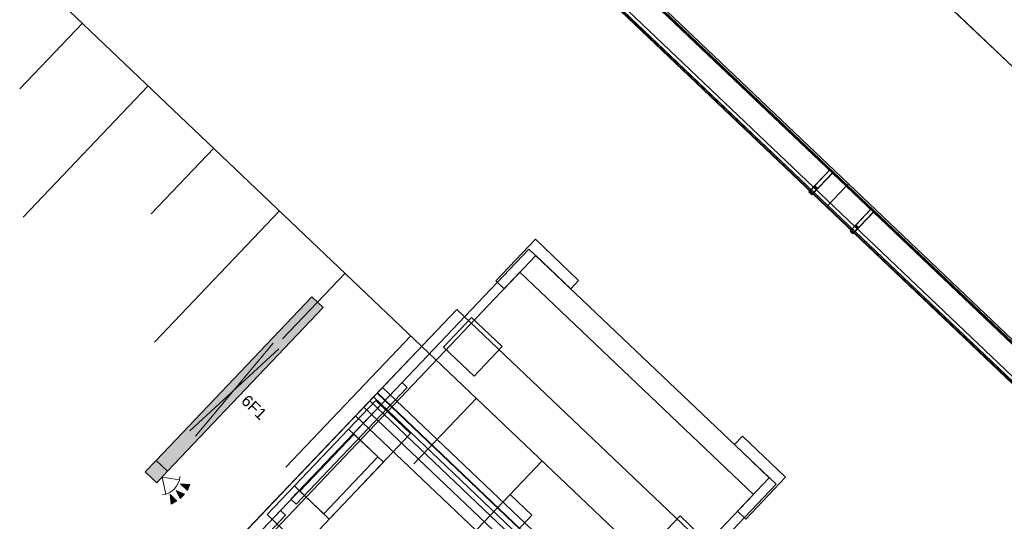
# Model space of a CAD drawing. Header units: metres. Extents: x 32343132.4 to 32343183.8, y 5699224 to 5699274.6.
# Tile 11 of 64: x 32343148.3 to 32343154.8, y 5699251.3 to 5699254.6. Entities that reach past the tile are written whole.
import ezdxf

# ---------------------------------------------------------------- set-up
doc = ezdxf.new("R2010")
doc.units = ezdxf.units.M
for name, color, linetype, lineweight in [('0-1', 7, 'Continuous', 5), ('A-ANNO-NOTE-1', 7, 'Continuous', 5), ('A-ANNO-NOTE-3', 7, 'Continuous', 9), ('A-DETL-GENF', 7, 'Continuous', 18), ('A-DETL-GENF-2', 7, 'Continuous', 50), ('E-LITE-EQPM', 7, 'Continuous', 50), ('E-LITE-EQPM-IDEN', 7, 'Continuous', 9)]:
    doc.layers.add(name, color=color, linetype=linetype, lineweight=lineweight)
for name, color, linetype, lineweight, true_color in [('A-DETL-1', 254, 'Continuous', 18, 0xbebebe), ('A-DETL-GENF-1', 7, 'Continuous', 5, 0xcccccc), ('A-DETL-GENF-3', 2, 'Continuous', 50, 0xffff00), ('A-GENM-1', 7, 'Continuous', 5, 0xcccccc), ('A-MASS-1', 7, 'Continuous', 5, 0xcccccc)]:
    doc.layers.add(name, color=color, linetype=linetype, lineweight=lineweight, true_color=true_color)
doc.styles.add('Arial', font='arial.ttf', dxfattribs={"height": 0.075})

# ---------------------------------------------------------------- blocks, each defined once
blk = doc.blocks.new('Baustellenfahrzeug - Rollcontainer LKW - Typ1-3183420-TGA_190_LP5_GR_EG-TGA-01_G_')
at = {"layer": 'A-DETL-GENF-1'}
for p, q in [((-0.7482, 4.6948), (-1.143, 4.6948)), ((-1.143, 4.6948), (-0.7482, 4.6948)), ((-0.7482, 4.6948), (-1.143, 4.6948)), ((-1.143, 4.6948), (-0.7482, 4.6948)), ((-1.143, 4.6948), (-1.143, 4.3138)), ((-1.143, 4.3138), (-1.143, 4.6948)), ((-1.143, 4.6948), (-1.143, 4.3138)), ((-1.143, 4.3138), (-1.143, 4.6948)), ((-0.7482, 4.6948), (-0.7482, 4.6186)), ((-0.7482, 4.6186), (-0.7482, 4.6948)), ((-0.7482, 4.6948), (-0.7482, 4.6186)), ((-0.7482, 4.6186), (-0.7482, 4.6948)), ((0.7482, 4.6948), (0.7482, 4.6186)), ((0.7482, 4.6186), (0.7482, 4.6948)), ((0.7482, 4.6948), (0.7482, 4.6186)), ((0.7482, 4.6186), (0.7482, 4.6948)), ((0.7482, 4.6948), (1.143, 4.6948)), ((1.143, 4.6948), (0.7482, 4.6948)), ((0.7482, 4.6948), (1.143, 4.6948)), ((1.143, 4.6948), (0.7482, 4.6948)), ((1.143, 4.6948), (1.143, 4.3138)), ((1.143, 4.3138), (1.143, 4.6948)), ((1.143, 4.6948), (1.143, 4.3138)), ((1.143, 4.3138), (1.143, 4.6948)), ((-1.1292, -2.468), (-1.1292, 4.6186)), ((-1.1292, 4.6186), (1.1292, 4.6186)), ((1.1292, 4.6186), (-1.1292, 4.6186)), ((-1.1292, 4.6186), (-1.1292, -2.3918)), ((-1.0668, 4.6186), (-0.7482, 4.6186)), ((-1.0668, 4.6186), (-0.7482, 4.6186)), ((-1.0668, 4.6186), (-0.7482, 4.6186)), ((-1.0668, 4.6186), (-0.7482, 4.6186)), ((-1.0668, 4.3138), (-1.0668, 4.6186)), ((-1.0668, 4.3138), (-1.0668, 4.6186)), ((-1.0668, 4.3138), (-1.0668, 4.6186)), ((-1.0668, 4.3138), (-1.0668, 4.6186)), ((1.0668, 4.6186), (0.7482, 4.6186)), ((1.0668, 4.6186), (0.7482, 4.6186)), ((1.0668, 4.6186), (0.7482, 4.6186)), ((1.0668, 4.6186), (0.7482, 4.6186)), ((1.0668, 4.3138), (1.0668, 4.6186)), ((1.0668, 4.3138), (1.0668, 4.6186)), ((1.0668, 4.3138), (1.0668, 4.6186)), ((1.0668, 4.3138), (1.0668, 4.6186)), ((1.1292, 4.6186), (1.1292, -2.468)), ((1.1292, -2.3918), (1.1292, 4.6186)), ((-1.0668, -2.2394), (-1.0668, 4.4662)), ((-1.0668, 4.4662), (1.0668, 4.4662)), ((1.0668, 4.4662), (-1.0668, 4.4662)), ((-1.0668, 4.4662), (-1.0668, -2.2394)), ((1.0668, 4.4662), (1.0668, -2.2394)), ((1.0668, -2.2394), (1.0668, 4.4662)), ((-1.143, 4.3138), (-1.0668, 4.3138)), ((-1.0668, 4.3138), (-1.143, 4.3138)), ((-1.143, 4.3138), (-1.0668, 4.3138)), ((-1.0668, 4.3138), (-1.143, 4.3138)), ((1.143, 4.3138), (1.0668, 4.3138)), ((1.0668, 4.3138), (1.143, 4.3138)), ((1.143, 4.3138), (1.0668, 4.3138)), ((1.0668, 4.3138), (1.143, 4.3138)), ((-1.2, -2.8715), (-1.2, 4)), ((-1.2, 4), (-1.2, -2.7858)), ((-1.2, 4), (1.2, 4)), ((-1.2, 4), (1.2, 4)), ((-1.0922, 4.0279), (-1.0922, 3.758)), ((-1.0922, 3.758), (-1.0922, 4.0279)), ((-1.0922, 4.0279), (-0.8128, 4.0279)), ((-0.8128, 4.0279), (-0.8128, 3.758)), ((-0.8128, 3.758), (-0.8128, 4.0279)), ((0.8128, 4.0279), (0.8128, 3.758)), ((0.8128, 3.758), (0.8128, 4.0279)), ((1.0922, 4.0279), (0.8128, 4.0279)), ((-0.8128, 3.758), (-1.0922, 3.758)), ((-1.1292, 2.3326), (-1.1292, 3.3994)), ((-1.1292, 3.3994), (-1.1292, 2.3326)), ((-1.1292, 3.3994), (-1.0823, 3.3994)), ((-1.1292, 3.3994), (-1.0823, 3.3994)), ((-1.0823, 2.3326), (-1.0823, 3.3994)), ((-1.0823, 3.3994), (-1.0823, 2.3326)), ((-0.1, -2.4802), (-0.1, 3.3555)), ((-0.1, 3.3555), (-0.1, -2.6845)), ((-0.1, 3.3555), (0.1, 3.3555)), ((-0.1, 3.3555), (0.1, 3.3555)), ((0.1, -2.6845), (0.1, 3.3555)), ((0.1, 3.3555), (0.1, -2.4802)), ((1.2, 3.2871), (-1.2, 3.2871)), ((-1.2, 3.2871), (-1.2, 3.2809)), ((-1.2, 3.2809), (-1.2, 3.1996)), ((-1.2, 3.2809), (-1.2, 3.2667)), ((-1.2, 3.2667), (-1.2, 3.2417)), ((-1.2, 3.2417), (-1.2, 3.2336)), ((1.2, 3.2369), (-1.2, 3.2369)), ((-1.2, 3.2339), (-1.2, 3.2369)), ((-1.2, 3.1646), (-1.2, 3.2339)), ((-1.2, 3.2336), (1.2, 3.2336)), ((-1.2, 3.0283), (-1.2, 3.1996)), ((1.2, 3.1996), (-1.2, 3.1996)), ((-1.2, 3.1646), (-1.2, 3.1078)), ((-1.2, 3.1646), (1.2, 3.1646)), ((-0.855, 3.1938), (-1.173, 3.1938)), ((-1.173, 3.1938), (-1.173, 2.1506)), ((-1.173, 3.1938), (-1.173, 2.1506)), ((-0.855, 2.1506), (-0.855, 3.1938)), ((-0.855, 2.1506), (-0.855, 3.1938)), ((-1.2, 3.0283), (-1.2, 3.1078)), ((-1.2, 3.1078), (1.2, 3.1078)), ((-1.2, 3.0283), (1.2, 3.0283)), ((-0.855, 2.9322), (-1.173, 2.9322)), ((-1.173, 2.4122), (-1.173, 2.9322)), ((-1.173, 2.4122), (-1.173, 2.9322)), ((-0.905, 2.9322), (-1.123, 2.9322)), ((-1.123, 2.9322), (-1.123, 2.4122)), ((-1.123, 2.9322), (-1.123, 2.4122)), ((-0.905, 2.4122), (-0.905, 2.9322)), ((-0.905, 2.4122), (-0.905, 2.9322)), ((-0.855, 2.9322), (-0.855, 2.4122)), ((-0.855, 2.9322), (-0.855, 2.4122)), ((-1.173, 2.4122), (-0.855, 2.4122)), ((-1.123, 2.4122), (-0.905, 2.4122)), ((-1.0823, 2.3326), (-1.1292, 2.3326)), ((-1.1292, 2.3326), (-1.0823, 2.3326)), ((-1.1292, 1.1642), (-1.1292, 2.231)), ((-1.1292, 2.231), (-1.1292, 1.1642)), ((-1.0823, 2.231), (-1.1292, 2.231)), ((-1.1292, 2.231), (-1.0823, 2.231)), ((-1.0823, 2.231), (-1.0823, 1.1642)), ((-1.0823, 1.1642), (-1.0823, 2.231)), ((-1.173, 2.1506), (-0.855, 2.1506))]:
    blk.add_line(p, q, dxfattribs=at)
blk = doc.blocks.new('Aushub - Aushub-3443405-TGA_190_LP5_GR_EG-TGA-01_G_')
at = {"layer": 'A-MASS-1'}
for p, q in [((70.5501, 4.9805), (70.9637, 5.4152)), ((70.5712, 4.1323), (71.3984, 5.0017)), ((71.4195, 4.1534), (71.8331, 4.5881)), ((71.4406, 3.3051), (72.2678, 4.1745)), ((72.2889, 3.3263), (72.7025, 3.761)), ((72.31, 2.478), (73.1372, 3.3474)), ((73.1583, 2.4991), (73.5719, 2.9338)), ((73.1794, 1.6509), (74.0066, 2.5203))]:
    blk.add_line(p, q, dxfattribs=at)
blk = doc.blocks.new('construction-roof-accessories--rheinzink-rzk010046 - construction-roof-accessories--rheinzink-rzk010046-3213829-TGA_190_LP5_GR_EG-TGA-01_G_')
at = {"layer": 'A-GENM-1'}
for p, q in [((1.493, 0.1143), (-1.507, 0.1143)), ((-1.507, 0.1143), (-1.507, -0.0751)), ((1.493, 0.1133), (-1.507, 0.1133)), ((-1.507, -0.0741), (-1.507, 0.1133)), ((-1.507, 0.111), (-1.507, 0.1077)), ((-1.507, 0.111), (1.493, 0.111)), ((-1.507, 0.1085), (-1.507, 0.1101)), ((-1.507, 0.1101), (1.493, 0.1101)), ((-1.507, 0.1085), (-1.507, 0.1027)), ((-1.507, 0.1019), (-1.507, 0.1077)), ((-1.507, 0.1027), (-1.507, 0.1019)), ((-1.507, 0.1027), (1.493, 0.1027)), ((-1.507, 0.1019), (1.493, 0.1019)), ((1.493, -0.0751), (1.493, 0.1143)), ((1.493, 0.1133), (1.493, -0.0741)), ((1.493, 0.1077), (1.493, 0.111)), ((1.493, 0.1101), (1.493, 0.1085)), ((1.493, 0.1027), (1.493, 0.1085)), ((1.493, 0.1077), (1.493, 0.1019)), ((1.493, 0.1019), (1.493, 0.1027)), ((-1.507, -0.0741), (1.493, -0.0741)), ((-1.507, -0.0742), (-1.507, -0.0741)), ((-1.507, -0.0741), (1.493, -0.0741)), ((-1.507, -0.0741), (1.493, -0.0741)), ((-1.507, -0.0742), (-1.507, -0.0969)), ((-1.507, -0.0751), (1.493, -0.0751)), ((-1.507, -0.096), (-1.507, -0.0751)), ((1.493, -0.0751), (-1.507, -0.0751)), ((-1.507, -0.0751), (1.493, -0.0751)), ((1.493, -0.0809), (-1.507, -0.0809)), ((-1.507, -0.0809), (-1.507, -0.0826)), ((-1.507, -0.084), (-1.507, -0.081)), ((-1.507, -0.081), (1.493, -0.081)), ((1.493, -0.0818), (-1.507, -0.0818)), ((-1.507, -0.0829), (-1.507, -0.0818)), ((-1.507, -0.0819), (-1.507, -0.0848)), ((-1.507, -0.0819), (1.493, -0.0819)), ((-1.507, -0.0848), (-1.507, -0.084)), ((-1.507, -0.084), (1.493, -0.084)), ((-1.507, -0.0848), (1.493, -0.0848)), ((-1.507, -0.096), (1.493, -0.096)), ((-1.507, -0.0969), (1.493, -0.0969)), ((1.493, -0.0741), (1.493, -0.0742)), ((1.493, -0.0969), (1.493, -0.0742)), ((1.493, -0.0751), (1.493, -0.096)), ((1.493, -0.0826), (1.493, -0.0809)), ((1.493, -0.081), (1.493, -0.084)), ((1.493, -0.0818), (1.493, -0.0829)), ((1.493, -0.0848), (1.493, -0.0819)), ((1.493, -0.084), (1.493, -0.0848))]:
    blk.add_line(p, q, dxfattribs=at)
blk = doc.blocks.new('construction-roof-accessories--rheinzink-rzk010047 - construction-roof-accessories--rheinzink-rzk010047-3217442-TGA_190_LP5_GR_EG-TGA-01_G_')
at = {"layer": 'A-GENM-1'}
for p, q in [((-0.0129, 0.0759), (-0.0129, 0.0826)), ((-0.0129, 0.0826), (-0.0129, -0.1245)), ((-0.0129, 0.0826), (0.0129, 0.0826)), ((-0.0129, 0.0826), (0.0129, 0.0826)), ((0.0129, 0.0759), (-0.0129, 0.0759)), ((-0.0129, -0.1161), (-0.0129, 0.0759)), ((0.0129, 0.0759), (-0.0129, 0.0759)), ((-0.0125, 0.0822), (-0.0125, 0.0322)), ((-0.0125, 0.0322), (-0.0125, 0.0822)), ((-0.0125, 0.0822), (-0.0125, 0.0763)), ((-0.0125, 0.0263), (-0.0125, 0.0822)), ((0.0125, 0.0822), (-0.0125, 0.0822)), ((-0.0125, 0.0822), (0.0125, 0.0822)), ((-0.0125, 0.0822), (0.0125, 0.0822)), ((-0.0125, 0.0822), (0.0125, 0.0822)), ((-0.0125, 0.0763), (-0.0125, 0.0263)), ((0.0125, 0.0763), (-0.0125, 0.0763)), ((-0.0125, 0.0763), (0.0125, 0.0763)), ((-0.0105, 0.0749), (-0.0105, 0.0759)), ((-0.0105, 0.0759), (-0.0105, 0.0757)), ((-0.0105, 0.0759), (0.0105, 0.0759)), ((-0.0105, 0.0759), (0.0105, 0.0759)), ((0.0105, 0.0759), (-0.0105, 0.0759)), ((0.0105, 0.0759), (-0.0105, 0.0759)), ((-0.0105, 0.0749), (-0.0105, 0.0759)), ((-0.0105, 0.0759), (-0.0105, 0.0749)), ((-0.0105, 0.0757), (-0.0105, 0.0754)), ((-0.0105, 0.0757), (0.0105, 0.0757)), ((-0.0105, 0.0754), (-0.0105, 0.0744)), ((-0.0105, 0.0754), (0.0105, 0.0754)), ((-0.0105, 0.0754), (0.0105, 0.0754)), ((-0.0105, 0.0752), (-0.0105, 0.0754)), ((-0.0105, 0.0754), (-0.0105, 0.0744)), ((-0.0105, 0.0742), (-0.0105, 0.0752)), ((-0.0105, 0.0744), (-0.0105, 0.0749)), ((-0.0105, 0.0749), (0.0105, 0.0749)), ((-0.0105, 0.0749), (0.0105, 0.0749)), ((-0.0105, 0.0749), (0.0105, 0.0749)), ((-0.0105, 0.0749), (0.0105, 0.0749)), ((0.0105, 0.0744), (-0.0105, 0.0744)), ((-0.0105, 0.0744), (-0.0105, 0.0742)), ((0.0105, 0.0744), (-0.0105, 0.0744)), ((0, 0.0826), (-0.0045, 0.0826)), ((0, 0.0746), (-0.0045, 0.0746)), ((-0.0033, 0.0826), (-0.0033, 0.0746)), ((-0.0033, 0.0826), (0, 0.0826)), ((0, 0.0746), (-0.0033, 0.0746)), ((0, 0.0826), (0.0033, 0.0826)), ((0.0045, 0.0826), (0, 0.0826)), ((0.0033, 0.0746), (0, 0.0746)), ((0.0045, 0.0746), (0, 0.0746)), ((0.0033, 0.0746), (0.0033, 0.0826)), ((0.0105, 0.0757), (0.0105, 0.0759)), ((0.0105, 0.0759), (0.0105, 0.0749)), ((0.0105, 0.0759), (0.0105, 0.0749)), ((0.0105, 0.0759), (0.0105, 0.0749)), ((0.0105, 0.0754), (0.0105, 0.0757)), ((0.0105, 0.0744), (0.0105, 0.0754)), ((0.0105, 0.0754), (0.0105, 0.0752)), ((0.0105, 0.0744), (0.0105, 0.0754)), ((0.0105, 0.0742), (0.0105, 0.0752)), ((0.0105, 0.0749), (0.0105, 0.0744)), ((0.0105, 0.0742), (0.0105, 0.0744)), ((0.0125, 0.0822), (0.0125, 0.0263)), ((0.0125, 0.0763), (0.0125, 0.0822)), ((0.0125, 0.0822), (0.0125, 0.0322)), ((0.0125, 0.0322), (0.0125, 0.0822)), ((0.0125, 0.0263), (0.0125, 0.0763)), ((0.0129, -0.1245), (0.0129, 0.0826)), ((0.0129, 0.0826), (0.0129, 0.0759)), ((0.0129, 0.0759), (0.0129, -0.1161)), ((-0.0125, 0.0322), (0.0125, 0.0322)), ((-0.0125, 0.0322), (0.0125, 0.0322)), ((-0.0125, 0.0263), (0.0125, 0.0263)), ((-0.0125, 0.0263), (0.0125, 0.0263)), ((-0.0129, -0.1245), (-0.0129, -0.1161)), ((-0.0129, -0.1161), (0.0129, -0.1161)), ((-0.0129, -0.1245), (0.0129, -0.1245)), ((0.0129, -0.1161), (0.0129, -0.1245))]:
    blk.add_line(p, q, dxfattribs=at)
at = {"layer": 'A-GENM-1', "flags": 128}
for points in [[(-0.0045, 0.0826), (-0.0043, 0.0828), (-0.0041, 0.083), (-0.0039, 0.0831), (-0.0037, 0.0833), (-0.0035, 0.0834), (-0.0032, 0.0836), (-0.003, 0.0837), (-0.0028, 0.0838), (-0.0025, 0.0839), (-0.0023, 0.084), (-0.002, 0.0841), (-0.0018, 0.0842), (-0.0015, 0.0843), (-0.0012, 0.0843), (-0.001, 0.0844), (-0.0007, 0.0844), (-0.0005, 0.0845), (-0.0002, 0.0845), (0, 0.0845)], [(-0.004, 0.074), (-0.004, 0.074), (-0.004, 0.074), (-0.0041, 0.074), (-0.0041, 0.074), (-0.0041, 0.074), (-0.0041, 0.074), (-0.0041, 0.074), (-0.0042, 0.074), (-0.0042, 0.074), (-0.0042, 0.074), (-0.0042, 0.074), (-0.0042, 0.074), (-0.0043, 0.074), (-0.0043, 0.074), (-0.0043, 0.074), (-0.0043, 0.0741), (-0.0043, 0.0741), (-0.0043, 0.0741), (-0.0044, 0.0741), (-0.0044, 0.0741), (-0.0044, 0.0741), (-0.0044, 0.0741), (-0.0044, 0.0742), (-0.0044, 0.0742), (-0.0044, 0.0742), (-0.0044, 0.0742), (-0.0045, 0.0742), (-0.0045, 0.0743), (-0.0045, 0.0743), (-0.0045, 0.0743), (-0.0045, 0.0743), (-0.0045, 0.0743), (-0.0045, 0.0744), (-0.0045, 0.0744), (-0.0045, 0.0744), (-0.0045, 0.0744), (-0.0045, 0.0744), (-0.0045, 0.0745), (-0.0045, 0.0745), (-0.0045, 0.0745), (-0.0045, 0.0745), (-0.0045, 0.0745), (-0.0045, 0.0746), (-0.0045, 0.0746)], [(0, 0.074), (-0.0002, 0.074), (-0.0003, 0.074), (-0.0005, 0.074), (-0.0006, 0.074), (-0.0008, 0.074), (-0.0009, 0.074), (-0.0011, 0.074), (-0.0013, 0.074), (-0.0014, 0.074), (-0.0016, 0.074), (-0.0017, 0.074), (-0.0018, 0.074), (-0.002, 0.074), (-0.0021, 0.074), (-0.0023, 0.074), (-0.0024, 0.074), (-0.0025, 0.074), (-0.0026, 0.074), (-0.0027, 0.074), (-0.0029, 0.074), (-0.003, 0.074), (-0.0031, 0.074), (-0.0032, 0.074), (-0.0033, 0.074), (-0.0034, 0.074), (-0.0034, 0.074), (-0.0035, 0.074), (-0.0036, 0.074), (-0.0037, 0.074), (-0.0037, 0.074), (-0.0038, 0.074), (-0.0038, 0.074), (-0.0039, 0.074), (-0.0039, 0.074), (-0.0039, 0.074), (-0.004, 0.074), (-0.004, 0.074), (-0.004, 0.074), (-0.004, 0.074)], [(-0.004, 0.074), (-0.004, 0.074), (-0.004, 0.074), (-0.004, 0.074), (-0.0039, 0.074), (-0.0039, 0.074), (-0.0039, 0.074), (-0.0038, 0.074), (-0.0038, 0.074), (-0.0037, 0.074), (-0.0037, 0.074), (-0.0036, 0.074), (-0.0035, 0.074), (-0.0035, 0.074), (-0.0034, 0.074), (-0.0033, 0.074), (-0.0032, 0.074), (-0.0031, 0.074), (-0.003, 0.074), (-0.0029, 0.074), (-0.0028, 0.074), (-0.0027, 0.074), (-0.0025, 0.074), (-0.0024, 0.074), (-0.0023, 0.074), (-0.0022, 0.074), (-0.002, 0.074), (-0.0019, 0.074), (-0.0017, 0.074), (-0.0016, 0.074), (-0.0014, 0.074), (-0.0013, 0.074), (-0.0011, 0.074), (-0.001, 0.074), (-0.0008, 0.074), (-0.0007, 0.074), (-0.0005, 0.074), (-0.0004, 0.074), (-0.0002, 0.074), (0, 0.074), (0, 0.074)], [(0, 0.0845), (0.0003, 0.0845), (0.0005, 0.0845), (0.0008, 0.0844), (0.0011, 0.0844), (0.0013, 0.0843), (0.0016, 0.0843), (0.0018, 0.0842), (0.0021, 0.0841), (0.0023, 0.084), (0.0026, 0.0839), (0.0028, 0.0838), (0.0031, 0.0837), (0.0033, 0.0835), (0.0035, 0.0834), (0.0038, 0.0833), (0.004, 0.0831), (0.0042, 0.0829), (0.0044, 0.0827), (0.0045, 0.0826)], [(0, 0.074), (0.0002, 0.074), (0.0003, 0.074), (0.0005, 0.074), (0.0006, 0.074), (0.0008, 0.074), (0.0009, 0.074), (0.0011, 0.074), (0.0013, 0.074), (0.0014, 0.074), (0.0016, 0.074), (0.0017, 0.074), (0.0018, 0.074), (0.002, 0.074), (0.0021, 0.074), (0.0023, 0.074), (0.0024, 0.074), (0.0025, 0.074), (0.0026, 0.074), (0.0027, 0.074), (0.0029, 0.074), (0.003, 0.074), (0.0031, 0.074), (0.0032, 0.074), (0.0033, 0.074), (0.0034, 0.074), (0.0034, 0.074), (0.0035, 0.074), (0.0036, 0.074), (0.0037, 0.074), (0.0037, 0.074), (0.0038, 0.074), (0.0038, 0.074), (0.0039, 0.074), (0.0039, 0.074), (0.0039, 0.074), (0.004, 0.074), (0.004, 0.074), (0.004, 0.074), (0.004, 0.074)], [(0.004, 0.074), (0.004, 0.074), (0.004, 0.074), (0.004, 0.074), (0.0039, 0.074), (0.0039, 0.074), (0.0039, 0.074), (0.0038, 0.074), (0.0038, 0.074), (0.0037, 0.074), (0.0037, 0.074), (0.0036, 0.074), (0.0035, 0.074), (0.0035, 0.074), (0.0034, 0.074), (0.0033, 0.074), (0.0032, 0.074), (0.0031, 0.074), (0.003, 0.074), (0.0029, 0.074), (0.0028, 0.074), (0.0027, 0.074), (0.0025, 0.074), (0.0024, 0.074), (0.0023, 0.074), (0.0022, 0.074), (0.002, 0.074), (0.0019, 0.074), (0.0017, 0.074), (0.0016, 0.074), (0.0014, 0.074), (0.0013, 0.074), (0.0011, 0.074), (0.001, 0.074), (0.0008, 0.074), (0.0007, 0.074), (0.0005, 0.074), (0.0004, 0.074), (0.0002, 0.074), (0, 0.074), (0, 0.074)], [(0.0045, 0.0746), (0.0045, 0.0746), (0.0045, 0.0745), (0.0045, 0.0745), (0.0045, 0.0745), (0.0045, 0.0745), (0.0045, 0.0745), (0.0045, 0.0744), (0.0045, 0.0744), (0.0045, 0.0744), (0.0045, 0.0744), (0.0045, 0.0743), (0.0045, 0.0743), (0.0045, 0.0743), (0.0045, 0.0743), (0.0045, 0.0743), (0.0045, 0.0742), (0.0045, 0.0742), (0.0044, 0.0742), (0.0044, 0.0742), (0.0044, 0.0742), (0.0044, 0.0742), (0.0044, 0.0741), (0.0044, 0.0741), (0.0044, 0.0741), (0.0044, 0.0741), (0.0043, 0.0741), (0.0043, 0.0741), (0.0043, 0.0741), (0.0043, 0.074), (0.0043, 0.074), (0.0042, 0.074), (0.0042, 0.074), (0.0042, 0.074), (0.0042, 0.074), (0.0042, 0.074), (0.0042, 0.074), (0.0041, 0.074), (0.0041, 0.074), (0.0041, 0.074), (0.0041, 0.074), (0.004, 0.074), (0.004, 0.074), (0.004, 0.074), (0.004, 0.074)]]:
    blk.add_lwpolyline(points, dxfattribs=at)
at = {"layer": 'A-GENM-1'}
for centre in [(0, 0.0786), (0, 0.0776)]:
    blk.add_ellipse(centre, major_axis=(-0.0271, 0), ratio=0.13736, start_param=1.173287, end_param=1.968306, dxfattribs=at)
blk = doc.blocks.new('ARC_190_LPX_FM_Stellplätze_rvt-1-TGA_190_LP5_GR_EG-TGA-01_G_')
at = {"layer": 'A-MASS-1'}
for p, q in [((32343176.2906, 5699233.9514), (32343141.8045, 5699266.7609)), ((32343176.2906, 5699233.9518), (32343141.8048, 5699266.7609)), ((32343139.0227, 5699263.837), (32343173.5089, 5699231.0275)), ((32343139.0227, 5699263.8366), (32343173.5085, 5699231.0275))]:
    blk.add_line(p, q, dxfattribs=at)
at = {"layer": 'A-DETL-GENF-1', "rotation": 316.4272566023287}
blk.add_blockref('Baustellenfahrzeug - Rollcontainer LKW - Typ1-3183420-TGA_190_LP5_GR_EG-TGA-01_G_', (32343149.3219, 5699248.9825), dxfattribs=at)
at = {"layer": 'A-GENM-1'}
for name, p, rotation in [('construction-roof-accessories--rheinzink-rzk010046 - construction-roof-accessories--rheinzink-rzk010046-3213829-TGA_190_LP5_GR_EG-TGA-01_G_', (32343152.6441, 5699254.5071), 136.4272566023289), ('construction-roof-accessories--rheinzink-rzk010047 - construction-roof-accessories--rheinzink-rzk010047-3217442-TGA_190_LP5_GR_EG-TGA-01_G_', (32343153.607, 5699253.5352), 136.4272566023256), ('construction-roof-accessories--rheinzink-rzk010046 - construction-roof-accessories--rheinzink-rzk010046-3213829-TGA_190_LP5_GR_EG-TGA-01_G_', (32343154.8176, 5699252.4392), 136.4272566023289), ('construction-roof-accessories--rheinzink-rzk010047 - construction-roof-accessories--rheinzink-rzk010047-3217442-TGA_190_LP5_GR_EG-TGA-01_G_', (32343153.8787, 5699253.2768), 136.4272566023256)]:
    blk.add_blockref(name, p, dxfattribs=dict(at, rotation=rotation))
at = {"layer": 'A-MASS-1'}
blk.add_blockref('Aushub - Aushub-3443405-TGA_190_LP5_GR_EG-TGA-01_G_', (32343077.7673, 5699249.1855), dxfattribs=at)
blk = doc.blocks.new('Regiolux Parsa - PSO _ 1500 ETS9 - 2400lm _ 4000K - Feuchtraumleuchte - Bewegungsmelder-V1-TGA_190_LP5_GR_EG-TGA-01_G_')
at = {"layer": 'A-DETL-GENF-2'}
blk.add_hatch(color=256, dxfattribs=at).paths.add_polyline_path([(0.8, 0.0525), (0.695, 0.0525), (0.695, -0.0525), (0.8, -0.0525)])
at = {"layer": 'A-DETL-GENF-3'}
blk.add_hatch(color=256, dxfattribs=at).paths.add_polyline_path([(0.695, 0.0525), (-0.8, 0.0525), (-0.8, -0.0525), (0.695, -0.0525)])
at = {"layer": 'A-DETL-GENF'}
for p, q in [((-0.8, -0.0525), (-0.8, 0.0525)), ((-0.8, 0.0525), (0.695, 0.0525)), ((-0.4, -0.0262), (0.4, 0.0262)), ((0.4, -0.0262), (-0.4, 0.0262)), ((0.695, -0.0525), (0.695, 0.0525)), ((0.695, 0.0525), (0.8, 0.0525)), ((0.695, 0.0525), (0.695, -0.0525)), ((0.8, 0.0525), (0.8, -0.0525)), ((0.695, -0.0525), (-0.8, -0.0525)), ((0.8, -0.0525), (0.695, -0.0525))]:
    blk.add_line(p, q, dxfattribs=at)

msp = doc.modelspace()

# ---------------------------------------------------------------- hatches: boundary and pattern name
at = {"layer": 'A-ANNO-NOTE-1'}
for points in [[(32343149.3811, 5699251.5519), (32343149.4264, 5699251.5093), (32343149.4432, 5699251.5477)], [(32343149.3185, 5699251.4192), (32343149.3561, 5699251.4379), (32343149.3111, 5699251.4812)], [(32343149.3787, 5699251.4568), (32343149.4059, 5699251.4854), (32343149.3523, 5699251.5093)]]:
    msp.add_hatch(color=256, dxfattribs=at).paths.add_polyline_path(points)

# ---------------------------------------------------------------- linework, layer by layer
at = {"layer": 'A-ANNO-NOTE-3'}
for p, q in [((32343149.2592, 5699251.5978), (32343149.2826, 5699251.4847)), ((32343149.2592, 5699251.5978), (32343149.3733, 5699251.5801)), ((32343149.4432, 5699251.5477), (32343149.3811, 5699251.5519)), ((32343149.3811, 5699251.5519), (32343149.4264, 5699251.5093)), ((32343149.4264, 5699251.5093), (32343149.4432, 5699251.5477)), ((32343149.3561, 5699251.4379), (32343149.3111, 5699251.4812)), ((32343149.3111, 5699251.4812), (32343149.3185, 5699251.4192)), ((32343149.4059, 5699251.4854), (32343149.3523, 5699251.5093)), ((32343149.3523, 5699251.5093), (32343149.3787, 5699251.4568)), ((32343149.3787, 5699251.4568), (32343149.4059, 5699251.4854)), ((32343149.3185, 5699251.4192), (32343149.3561, 5699251.4379))]:
    msp.add_line(p, q, dxfattribs=at)
msp.add_ellipse((32343149.2453, 5699251.611), major_axis=(-0.0581, 0.1181), ratio=1, start_param=2.813709, end_param=4.175065, dxfattribs=at)
at = {"layer": 'A-DETL-1'}
msp.add_line((32343175.4117, 5699232.7373), (32343140.6357, 5699265.8225), dxfattribs=at)

# ---------------------------------------------------------------- block references
at = {"layer": '0-1'}
msp.add_blockref('ARC_190_LPX_FM_Stellplätze_rvt-1-TGA_190_LP5_GR_EG-TGA-01_G_', (0, 0), dxfattribs=at)
at = {"layer": 'E-LITE-EQPM', "rotation": 226.4272566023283}
msp.add_blockref('Regiolux Parsa - PSO _ 1500 ETS9 - 2400lm _ 4000K - Feuchtraumleuchte - Bewegungsmelder-V1-TGA_190_LP5_GR_EG-TGA-01_G_', (32343149.7364, 5699252.1756), dxfattribs=at)

# ---------------------------------------------------------------- next in the draw order: texts
at = {"layer": 'E-LITE-EQPM-IDEN', "insert": (32343149.8281, 5699252.1492), "char_height": 0.075, "width": 0.224472, "attachment_point": 1, "rotation": 316.42726, "style": 'Arial', "bg_fill": 3, "box_fill_scale": 1.25, "bg_fill_color": 256, "bg_fill_true_color": 13158600, "bg_fill_transparency": 0}
msp.add_mtext('6F1', dxfattribs=at)

doc.saveas('drawing.dxf')
